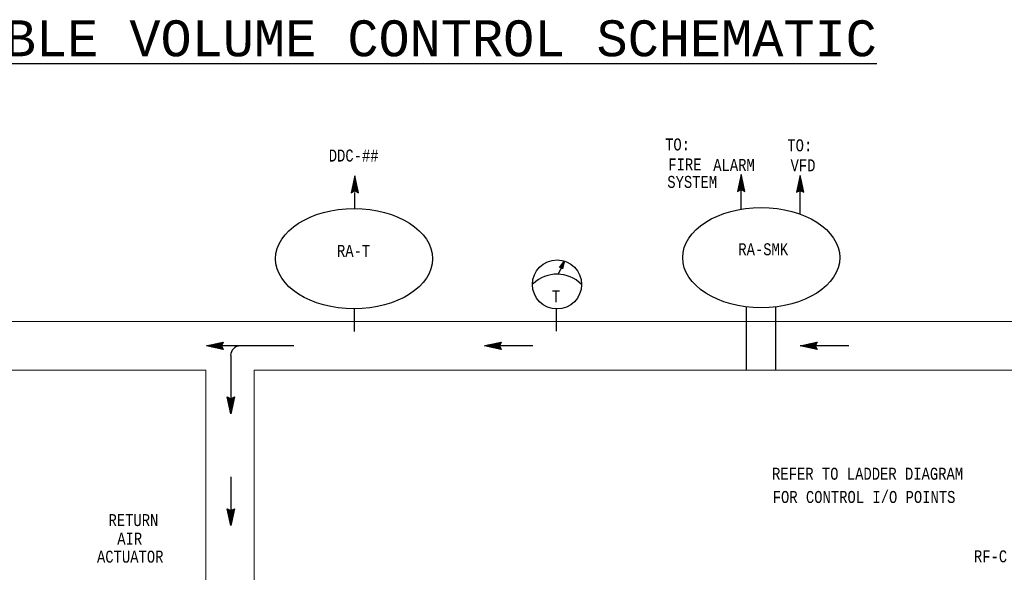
# Model space of a CAD drawing. Header units: inches. Extents: x 2.3 to 31, y 1.4 to 18.9.
# Tile 3 of 5: x 8.3 to 16.5, y 12.4 to 17. Entities that reach past the tile are written whole.
import ezdxf
from ezdxf.enums import TextEntityAlignment as Align

# ---------------------------------------------------------------- set-up
doc = ezdxf.new("R2010")
doc.units = ezdxf.units.IN
doc.header["$MEASUREMENT"] = 0
for name, color, linetype, lineweight in [('M-ANNO-SYMB', 6, 'Continuous', 30), ('M-ANNO-TEXT', 2, 'Continuous', 30), ('M-DIAG-GRPH', 6, 'Continuous', 13)]:
    doc.layers.add(name, color=color, linetype=linetype, lineweight=lineweight)
doc.styles.add('CONTROLTXT', font='monotxt.shx')

msp = doc.modelspace()

# ---------------------------------------------------------------- linework, layer by layer
at = {"layer": 'M-ANNO-SYMB', "linetype": 'Continuous'}
for p, q in [((11.1076, 15.7228), (11.0776, 15.5828)), ((11.0946, 15.6622), (11.116, 15.6837)), ((11.0975, 15.6756), (11.1141, 15.6923)), ((11.0996, 15.6853), (11.1201, 15.6648)), ((11.1376, 15.5828), (11.1076, 15.7228)), ((14.3295, 15.7342), (14.2995, 15.5942)), ((14.3136, 15.66), (14.3398, 15.6862)), ((14.3165, 15.6735), (14.3379, 15.695)), ((14.3178, 15.6791), (14.3478, 15.6491)), ((14.3194, 15.687), (14.336, 15.7037)), ((14.3196, 15.6878), (14.3449, 15.6626)), ((14.3215, 15.6966), (14.342, 15.6761)), ((14.3223, 15.7005), (14.3341, 15.7123)), ((14.3234, 15.7053), (14.339, 15.6896)), ((14.3251, 15.714), (14.3323, 15.7211)), ((14.3251, 15.7141), (14.3361, 15.7031)), ((14.327, 15.7228), (14.3333, 15.7166)), ((14.328, 15.7275), (14.3304, 15.7299)), ((14.3289, 15.7316), (14.3304, 15.7301)), ((14.3595, 15.5942), (14.3295, 15.7342)), ((14.821, 15.7273), (14.791, 15.5873)), ((14.8051, 15.6531), (14.8312, 15.6793)), ((14.808, 15.6666), (14.8294, 15.6881)), ((14.8108, 15.6801), (14.8275, 15.6968)), ((14.8111, 15.681), (14.8364, 15.6557)), ((14.813, 15.6897), (14.8335, 15.6692)), ((14.8137, 15.6936), (14.8256, 15.7055)), ((14.8148, 15.6985), (14.8305, 15.6827)), ((14.8166, 15.7071), (14.8237, 15.7142)), ((14.8166, 15.7072), (14.8276, 15.6962)), ((14.8185, 15.716), (14.8247, 15.7097)), ((14.8195, 15.7206), (14.8219, 15.723)), ((14.8204, 15.7247), (14.8219, 15.7232)), ((14.851, 15.5873), (14.821, 15.7273)), ((11.0776, 15.5828), (11.1076, 15.5978)), ((11.0801, 15.5946), (11.1254, 15.6398)), ((11.0802, 15.5842), (11.1273, 15.6311)), ((11.0809, 15.5978), (11.0897, 15.5889)), ((11.0827, 15.6066), (11.0969, 15.5924)), ((11.083, 15.6081), (11.1235, 15.6486)), ((11.0846, 15.6153), (11.104, 15.5959)), ((11.0859, 15.6216), (11.1216, 15.6573)), ((11.0865, 15.6241), (11.1177, 15.5927)), ((11.0884, 15.6328), (11.1374, 15.5837)), ((11.0889, 15.6352), (11.1197, 15.6662)), ((11.0902, 15.6416), (11.1345, 15.5972)), ((11.0917, 15.6487), (11.1179, 15.675)), ((11.0921, 15.6503), (11.1316, 15.6107)), ((11.094, 15.6591), (11.1288, 15.6242)), ((11.0959, 15.6678), (11.1259, 15.6378)), ((11.0977, 15.6766), (11.123, 15.6513)), ((11.1015, 15.5948), (11.1291, 15.6224)), ((11.1076, 15.5978), (11.1376, 15.5828)), ((11.1126, 15.5953), (11.131, 15.6137)), ((11.1197, 15.5918), (11.1329, 15.6049)), ((14.2995, 15.5942), (14.3295, 15.6092)), ((14.3009, 15.6004), (14.3046, 15.5967)), ((14.302, 15.6059), (14.3473, 15.6512)), ((14.3021, 15.5956), (14.3491, 15.6425)), ((14.3028, 15.6092), (14.3116, 15.6003)), ((14.3046, 15.6179), (14.3188, 15.6038)), ((14.3049, 15.6194), (14.3454, 15.66)), ((14.3065, 15.6267), (14.3259, 15.6073)), ((14.3078, 15.633), (14.3435, 15.6687)), ((14.3084, 15.6355), (14.3396, 15.6041)), ((14.3103, 15.6442), (14.3593, 15.5951)), ((14.3108, 15.6465), (14.3416, 15.6775)), ((14.3121, 15.653), (14.3564, 15.6086)), ((14.314, 15.6617), (14.3535, 15.6221)), ((14.3159, 15.6705), (14.3506, 15.6356)), ((14.3234, 15.6062), (14.351, 15.6338)), ((14.3295, 15.6092), (14.3595, 15.5942)), ((14.3345, 15.6067), (14.3529, 15.6251)), ((14.3416, 15.6032), (14.3548, 15.6163)), ((14.3486, 15.5996), (14.3566, 15.6076)), ((14.3558, 15.5961), (14.3585, 15.5988)), ((14.791, 15.5873), (14.821, 15.6023)), ((14.7935, 15.5991), (14.8387, 15.6443)), ((14.7936, 15.5887), (14.8406, 15.6356)), ((14.7942, 15.6023), (14.8031, 15.5934)), ((14.7961, 15.6111), (14.8102, 15.5969)), ((14.7963, 15.6126), (14.8369, 15.6531)), ((14.798, 15.6198), (14.8173, 15.6004)), ((14.7992, 15.6261), (14.835, 15.6618)), ((14.7998, 15.6286), (14.8311, 15.5972)), ((14.8017, 15.6373), (14.8507, 15.5882)), ((14.8022, 15.6396), (14.8331, 15.6706)), ((14.8036, 15.6461), (14.8479, 15.6017)), ((14.8055, 15.6548), (14.845, 15.6152)), ((14.8073, 15.6636), (14.8421, 15.6287)), ((14.8092, 15.6722), (14.8392, 15.6422)), ((14.8148, 15.5993), (14.8425, 15.6269)), ((14.821, 15.6023), (14.851, 15.5873)), ((14.826, 15.5998), (14.8444, 15.6182)), ((14.8331, 15.5963), (14.8462, 15.6094)), ((14.8401, 15.5927), (14.8481, 15.6007)), ((11.079, 15.5891), (11.0827, 15.5853)), ((11.1268, 15.5882), (11.1348, 15.5962)), ((11.1339, 15.5847), (11.1366, 15.5874)), ((14.7923, 15.5936), (14.7961, 15.5898)), ((14.8472, 15.5892), (14.85, 15.5919)), ((12.814, 14.9597), (12.855, 15.0156)), ((12.8302, 14.9604), (12.814, 14.9597)), ((12.8457, 14.972), (12.8143, 14.96)), ((12.8199, 14.9599), (12.8179, 14.965)), ((12.8466, 14.9763), (12.8182, 14.9654)), ((12.8237, 14.9601), (12.8205, 14.9685)), ((12.8475, 14.9805), (12.8222, 14.9708)), ((12.8275, 14.9602), (12.823, 14.972)), ((12.8448, 14.9678), (12.8247, 14.9601)), ((12.8323, 14.9578), (12.8256, 14.9755)), ((12.8484, 14.9847), (12.8261, 14.9762)), ((12.8396, 14.9489), (12.8281, 14.979)), ((12.8493, 14.9889), (12.8301, 14.9816)), ((12.8405, 14.9478), (12.8302, 14.9604)), ((12.8417, 14.9535), (12.8307, 14.9825)), ((12.8439, 14.9635), (12.8314, 14.9588)), ((12.8431, 14.96), (12.8333, 14.9859)), ((12.8429, 14.9593), (12.8339, 14.9559)), ((12.8502, 14.9932), (12.834, 14.987)), ((12.8445, 14.9665), (12.8358, 14.9894)), ((12.842, 14.9551), (12.8364, 14.9529)), ((12.8511, 14.9974), (12.838, 14.9924)), ((12.8459, 14.9731), (12.8384, 14.9929)), ((12.8411, 14.9508), (12.8387, 14.9499)), ((12.855, 15.0156), (12.8405, 14.9478)), ((12.8473, 14.9796), (12.841, 14.9964)), ((12.852, 15.0016), (12.842, 14.9978)), ((12.8487, 14.9862), (12.8435, 14.9999)), ((12.853, 15.0059), (12.8459, 15.0032)), ((12.8501, 14.9927), (12.8461, 15.0034)), ((12.8515, 14.9993), (12.8486, 15.0069)), ((11.1011, 14.6142), (11.1011, 14.4244)), ((12.7863, 14.6159), (12.7863, 14.4294)), ((14.374, 14.1033), (14.374, 14.6315)), ((14.617, 14.1033), (14.617, 14.6282)), ((9.871, 14.3063), (10.0111, 14.3363)), ((10.599, 14.3063), (9.871, 14.3063)), ((10.0111, 14.2763), (9.871, 14.3063)), ((9.8737, 14.3069), (9.8752, 14.3054)), ((9.8778, 14.3078), (9.8754, 14.3054)), ((9.8824, 14.3088), (9.8887, 14.3026)), ((9.8913, 14.3107), (9.8842, 14.3036)), ((9.8912, 14.3107), (9.9022, 14.2997)), ((9.9048, 14.3136), (9.8929, 14.3017)), ((9.8999, 14.3124), (9.9157, 14.2968)), ((9.9183, 14.3165), (9.9016, 14.2998)), ((9.9087, 14.3143), (9.9292, 14.2938)), ((9.9318, 14.3193), (9.9103, 14.2979)), ((9.9174, 14.3162), (9.9427, 14.2909)), ((9.9453, 14.3222), (9.9191, 14.2961)), ((9.9262, 14.3181), (9.9562, 14.2881)), ((9.9588, 14.3251), (9.9278, 14.2942)), ((9.9348, 14.32), (9.9697, 14.2852)), ((9.9723, 14.3281), (9.9366, 14.2923)), ((9.9436, 14.3218), (9.9832, 14.2823)), ((9.9858, 14.331), (9.9453, 14.2904)), ((9.9523, 14.3237), (9.9967, 14.2794)), ((9.9993, 14.3338), (9.9541, 14.2886)), ((9.9611, 14.3256), (10.0102, 14.2766)), ((10.0097, 14.3337), (9.9628, 14.2867)), ((9.9698, 14.3275), (10.0012, 14.2962)), ((9.9991, 14.3124), (9.9714, 14.2848)), ((9.9786, 14.3293), (9.998, 14.3099)), ((9.9986, 14.3013), (9.9802, 14.2829)), ((9.9873, 14.3312), (10.0015, 14.3171)), ((10.0021, 14.2942), (9.989, 14.2811)), ((10.0111, 14.3363), (9.9961, 14.3063)), ((9.9961, 14.3331), (10.005, 14.3242)), ((9.9961, 14.3063), (10.0111, 14.2763)), ((10.0057, 14.2872), (9.9977, 14.2792)), ((10.0048, 14.335), (10.0086, 14.3312)), ((12.1878, 14.3063), (12.3279, 14.3363)), ((12.3279, 14.2763), (12.1878, 14.3063)), ((12.5929, 14.3063), (12.1878, 14.3063)), ((12.1905, 14.3069), (12.192, 14.3054)), ((12.1946, 14.3078), (12.1922, 14.3054)), ((12.1992, 14.3088), (12.2055, 14.3026)), ((12.2081, 14.3107), (12.201, 14.3036)), ((12.208, 14.3107), (12.219, 14.2997)), ((12.2216, 14.3136), (12.2097, 14.3017)), ((12.2167, 14.3124), (12.2325, 14.2968)), ((12.2351, 14.3165), (12.2183, 14.2998)), ((12.2255, 14.3143), (12.246, 14.2938)), ((12.2486, 14.3193), (12.2271, 14.2979)), ((12.2342, 14.3162), (12.2595, 14.2909)), ((12.2621, 14.3222), (12.2359, 14.2961)), ((12.243, 14.3181), (12.273, 14.2881)), ((12.2756, 14.3251), (12.2446, 14.2942)), ((12.2516, 14.32), (12.2865, 14.2852)), ((12.2891, 14.3281), (12.2534, 14.2923)), ((12.2604, 14.3218), (12.3, 14.2823)), ((12.3026, 14.331), (12.2621, 14.2904)), ((12.2691, 14.3237), (12.3135, 14.2794)), ((12.3161, 14.3338), (12.2709, 14.2886)), ((12.2779, 14.3256), (12.327, 14.2766)), ((12.3265, 14.3337), (12.2796, 14.2867)), ((12.2866, 14.3275), (12.318, 14.2962)), ((12.3159, 14.3124), (12.2882, 14.2848)), ((12.2954, 14.3293), (12.3147, 14.3099)), ((12.3154, 14.3013), (12.297, 14.2829)), ((12.3041, 14.3312), (12.3182, 14.3171)), ((12.3189, 14.2942), (12.3057, 14.2811)), ((12.3279, 14.3363), (12.3129, 14.3063)), ((12.3129, 14.3331), (12.3217, 14.3242)), ((12.3129, 14.3063), (12.3279, 14.2763)), ((12.3225, 14.2872), (12.3145, 14.2792)), ((12.3216, 14.335), (12.3254, 14.3312)), ((14.8214, 14.3063), (14.9615, 14.3363)), ((14.9615, 14.2763), (14.8214, 14.3063)), ((15.2266, 14.3063), (14.8214, 14.3063)), ((14.8678, 14.3162), (14.8931, 14.2909)), ((14.8957, 14.3222), (14.8695, 14.2961)), ((14.8766, 14.3181), (14.9066, 14.2881)), ((14.9092, 14.3251), (14.8782, 14.2942)), ((14.8852, 14.32), (14.9201, 14.2852)), ((14.9227, 14.3281), (14.887, 14.2923)), ((14.894, 14.3218), (14.9336, 14.2823)), ((14.9362, 14.331), (14.8957, 14.2904)), ((14.9027, 14.3237), (14.9471, 14.2794)), ((14.9497, 14.3338), (14.9045, 14.2886)), ((14.9115, 14.3256), (14.9606, 14.2766)), ((14.9601, 14.3337), (14.9132, 14.2867)), ((14.9202, 14.3275), (14.9516, 14.2962)), ((14.9495, 14.3124), (14.9219, 14.2848)), ((14.929, 14.3293), (14.9484, 14.3099)), ((14.949, 14.3013), (14.9306, 14.2829)), ((14.9377, 14.3312), (14.9519, 14.3171)), ((14.9525, 14.2942), (14.9394, 14.2811)), ((14.9615, 14.3363), (14.9465, 14.3063)), ((14.9465, 14.3331), (14.9554, 14.3242)), ((14.9465, 14.3063), (14.9615, 14.2763)), ((14.9561, 14.2872), (14.9481, 14.2792)), ((14.9552, 14.335), (14.959, 14.3312)), ((10.0092, 14.2801), (10.0065, 14.2773)), ((10.0736, 14.2253), (10.0736, 13.7392)), ((12.326, 14.2801), (12.3232, 14.2773)), ((10.0436, 13.8792), (10.0736, 13.8642)), ((10.0736, 13.7392), (10.0436, 13.8792)), ((10.045, 13.873), (10.0487, 13.8767)), ((10.0462, 13.8778), (10.0932, 13.8309)), ((10.0468, 13.8642), (10.0557, 13.8731)), ((10.0543, 13.8292), (10.1034, 13.8783)), ((10.0736, 13.8642), (10.1036, 13.8792)), ((10.1036, 13.8792), (10.0736, 13.7392)), ((10.0927, 13.8738), (10.1007, 13.8658)), ((10.0999, 13.8773), (10.1026, 13.8746)), ((10.0461, 13.8675), (10.0914, 13.8222)), ((10.0487, 13.8555), (10.0628, 13.8696)), ((10.049, 13.854), (10.0895, 13.8134)), ((10.0506, 13.8467), (10.07, 13.8661)), ((10.0518, 13.8405), (10.0876, 13.8047)), ((10.0525, 13.838), (10.0837, 13.8693)), ((10.0548, 13.8269), (10.0857, 13.7959)), ((10.0562, 13.8204), (10.1005, 13.8648)), ((10.0577, 13.8134), (10.0839, 13.7872)), ((10.0581, 13.8117), (10.0976, 13.8513)), ((10.06, 13.8029), (10.0947, 13.8378)), ((10.0606, 13.7999), (10.082, 13.7784)), ((10.0618, 13.7943), (10.0919, 13.8243)), ((10.0637, 13.7856), (10.089, 13.8108)), ((10.0656, 13.7768), (10.0861, 13.7973)), ((10.0675, 13.8672), (10.0951, 13.8396)), ((10.0786, 13.8667), (10.097, 13.8483)), ((10.0857, 13.8702), (10.0989, 13.8571)), ((10.0635, 13.7864), (10.0801, 13.7697)), ((10.0663, 13.7729), (10.0782, 13.7611)), ((10.0675, 13.7681), (10.0831, 13.7838)), ((10.0692, 13.7593), (10.0802, 13.7703)), ((10.0692, 13.7594), (10.0764, 13.7523)), ((10.0711, 13.7506), (10.0774, 13.7568)), ((10.0721, 13.7459), (10.0745, 13.7436)), ((10.073, 13.7418), (10.0745, 13.7433)), ((10.0736, 13.2125), (10.0736, 12.8074)), ((10.0436, 12.9475), (10.0736, 12.9325)), ((10.0736, 12.8074), (10.0436, 12.9475)), ((10.045, 12.9412), (10.0487, 12.945)), ((10.0461, 12.9357), (10.0914, 12.8905)), ((10.0462, 12.9461), (10.0932, 12.8992)), ((10.0468, 12.9325), (10.0557, 12.9413)), ((10.0487, 12.9237), (10.0628, 12.9378)), ((10.049, 12.9222), (10.0895, 12.8817)), ((10.0506, 12.915), (10.07, 12.9343)), ((10.0518, 12.9087), (10.0876, 12.873)), ((10.0525, 12.9062), (10.0837, 12.9376)), ((10.0543, 12.8975), (10.1034, 12.9466)), ((10.0548, 12.8952), (10.0857, 12.8642)), ((10.0562, 12.8887), (10.1005, 12.9331)), ((10.0581, 12.88), (10.0976, 12.9196)), ((10.06, 12.8712), (10.0947, 12.9061)), ((10.0618, 12.8626), (10.0919, 12.8926)), ((10.0675, 12.9355), (10.0951, 12.9078)), ((10.0736, 12.9325), (10.1036, 12.9475)), ((10.1036, 12.9475), (10.0736, 12.8074)), ((10.0786, 12.935), (10.097, 12.9166)), ((10.0857, 12.9385), (10.0989, 12.9253)), ((10.0927, 12.9421), (10.1007, 12.9341)), ((10.0999, 12.9456), (10.1026, 12.9428)), ((10.0577, 12.8817), (10.0839, 12.8554)), ((10.0606, 12.8682), (10.082, 12.8467)), ((10.0635, 12.8547), (10.0801, 12.8379)), ((10.0637, 12.8538), (10.089, 12.8791)), ((10.0656, 12.8451), (10.0861, 12.8656)), ((10.0663, 12.8412), (10.0782, 12.8293)), ((10.0675, 12.8363), (10.0831, 12.8521)), ((10.0692, 12.8276), (10.0802, 12.8386)), ((10.0692, 12.8277), (10.0764, 12.8206)), ((10.0711, 12.8188), (10.0774, 12.8251)), ((10.0721, 12.8142), (10.0745, 12.8118)), ((10.073, 12.8101), (10.0745, 12.8116))]:
    msp.add_line(p, q, dxfattribs=at)
at = {"layer": 'M-ANNO-SYMB'}
for p, q in [((14.3295, 15.4459), (14.3295, 15.6684)), ((14.821, 15.4046), (14.821, 15.6615)), ((11.1076, 15.4502), (11.1076, 15.584)), ((12.8031, 14.8998), (12.8275, 14.9543))]:
    msp.add_line(p, q, dxfattribs=at)
msp.add_circle((12.7935, 14.818), 0.2048, dxfattribs=at)
msp.add_arc((12.7939, 14.6194), 0.284, 44.36924, 134.32469, dxfattribs=at)
at = {"layer": 'M-ANNO-SYMB', "linetype": 'Continuous'}
msp.add_arc((10.1536, 14.2244), 0.081, 90, 180, dxfattribs=at)
at = {"layer": 'M-ANNO-SYMB'}
for centre in [(11.1016, 15.0322), (14.4962, 15.0416)]:
    msp.add_ellipse(centre, major_axis=(0.6546, 0), ratio=0.638644, dxfattribs=at)
at = {"layer": 'M-DIAG-GRPH', "color": 6, "linetype": 'Continuous', "flags": 128}
for points in [[(15.2947, 14.5089), (4.8385, 14.5089), (4.6765, 14.3063), (4.8385, 14.1038), (9.8645, 14.1038), (9.8645, 9.6769)], [(7.1314, 14.5086), (18.578, 14.5086), (18.416, 14.3061), (18.6185, 14.1035), (16.3252, 14.1035)], [(10.2697, 9.6769), (10.2697, 14.1038), (16.3252, 14.1038)]]:
    msp.add_lwpolyline(points, dxfattribs=at)

# ---------------------------------------------------------------- texts
at = {"layer": 'M-ANNO-TEXT', "linetype": 'Continuous', "style": 'CONTROLTXT'}
msp.add_text('%%UMULTIZONE TO VARIABLE VOLUME CONTROL SCHEMATIC', height=0.3, dxfattribs=at).set_placement((9.4881, 16.7206), align=Align.CENTER)
at = {"layer": 'M-ANNO-TEXT', "style": 'CONTROLTXT', "width": 0.8}
for s, p in [('TO:', (13.6945, 15.9351)), ('TO:', (14.7137, 15.928)), ('DDC-##', (10.8905, 15.8429)), ('FIRE', (13.7214, 15.7684)), ('ALARM', (14.0962, 15.7641)), ('VFD', (14.7405, 15.7613)), ('SYSTEM', (13.713, 15.6229)), ('T', (12.7501, 14.6681))]:
    msp.add_text(s, height=0.1, dxfattribs=at).set_placement(p)
at = {"layer": 'M-ANNO-TEXT', "linetype": 'Continuous', "style": 'CONTROLTXT', "width": 0.8}
for s, p in [('RA-T', (11.0975, 15.0476)), ('RA-SMK', (14.5129, 15.061)), ('RETURN', (9.2622, 12.8023)), ('AIR', (9.2311, 12.6476))]:
    msp.add_text(s, height=0.1, dxfattribs=at).set_placement(p, align=Align.CENTER)
for s, height, p in [('REFER TO LADDER DIAGRAM', 0.100026, (14.5865, 13.1891)), ('FOR CONTROL I/O POINTS', 0.100026, (14.5917, 12.9951)), ('ACTUATOR', 0.1, (8.9583, 12.4974))]:
    msp.add_text(s, height=height, dxfattribs=at).set_placement(p)
at = {"layer": 'M-ANNO-TEXT', "style": 'CONTROLTXT', "width": 0.8}
msp.add_text('RF-C', height=0.1, dxfattribs=at).set_placement((16.2695, 12.6001), align=Align.TOP_LEFT)

doc.saveas('drawing.dxf')
